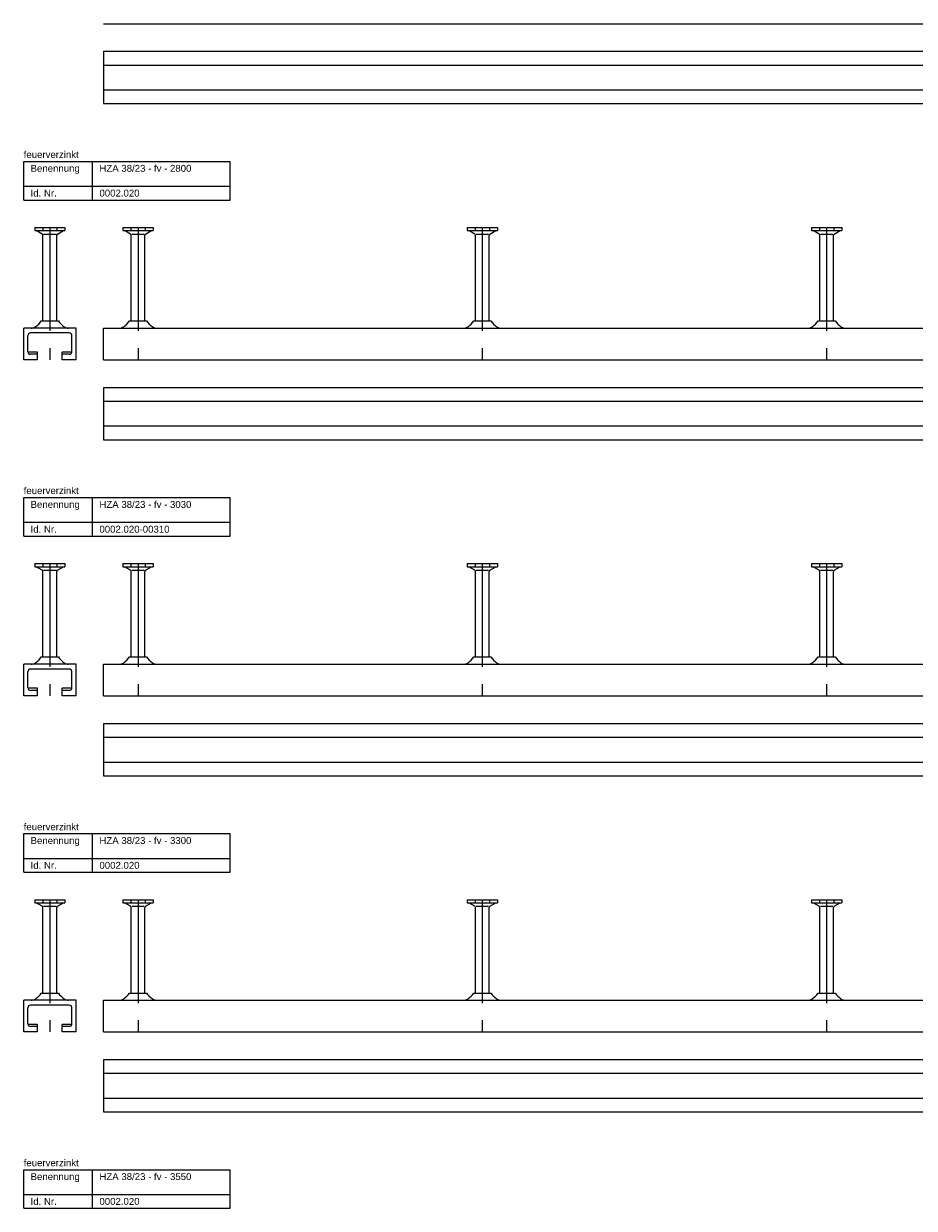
# Model space of a CAD drawing. Header units: millimetres. Extents: x -218 to 5910, y -4299 to 2743.
# Tile 8 of 21: x -218 to 429, y -1685 to -825. Entities that reach past the tile are written whole.
import ezdxf

# ---------------------------------------------------------------- set-up
doc = ezdxf.new("R2010")
doc.units = ezdxf.units.MM
doc.header["$LTSCALE"] = 10
doc.linetypes.add('MITTE2', pattern=[1.125, 0.75, -0.125, 0.125, -0.125])
doc.layers.add('HALFEN', color=2, linetype='CONTINUOUS')
doc.styles.add('ARIAL50', font='ARIAL.TTF', dxfattribs={"height": 5})

msp = doc.modelspace()

# ---------------------------------------------------------------- linework, layer by layer
at = {"layer": 'HALFEN'}
for p, q in [((-159.75, -824.75), (2390.25, -824.75)), ((-159.75, -844.75), (2390.25, -844.75)), ((-159.75, -844.75), (-159.75, -882.75)), ((-159.75, -854.75), (2390.25, -854.75)), ((-159.75, -872.75), (2390.25, -872.75)), ((-159.75, -882.75), (2390.25, -882.75)), ((-217.75, -952.75), (-217.75, -924.75)), ((-217.75, -924.75), (-67.75, -924.75)), ((-167.75, -952.75), (-167.75, -924.75)), ((-67.75, -952.75), (-67.75, -924.75)), ((-217.75, -942.75), (-67.75, -942.75)), ((-217.75, -952.75), (-67.75, -952.75)), ((-209.66, -972.75), (-187.84, -972.75)), ((-209.66, -972.75), (-209.66, -974.95)), ((-209.66, -974.95), (-187.84, -974.95)), ((-204.25, -977.46), (-208.6, -974.95)), ((-203.84, -972.75), (-203.84, -974.95)), ((-203.75, -1040.5), (-203.75, -978.33)), ((-194.24, -977.75), (-203.26, -977.75)), ((-193.75, -1040.5), (-193.75, -978.33)), ((-193.66, -972.75), (-193.66, -974.95)), ((-193.25, -977.46), (-188.9, -974.95)), ((-187.84, -972.75), (-187.84, -974.95)), ((-145.66, -972.75), (-123.84, -972.75)), ((-145.66, -972.75), (-145.66, -974.95)), ((-145.66, -974.95), (-123.84, -974.95)), ((-140.25, -977.46), (-144.6, -974.95)), ((-139.84, -972.75), (-139.84, -974.95)), ((-139.75, -1040.5), (-139.75, -978.33)), ((-130.24, -977.75), (-139.26, -977.75)), ((-129.75, -1040.5), (-129.75, -978.33)), ((-129.66, -972.75), (-129.66, -974.95)), ((-129.25, -977.46), (-124.9, -974.95)), ((-123.84, -972.75), (-123.84, -974.95)), ((104.34, -972.75), (126.16, -972.75)), ((104.34, -972.75), (104.34, -974.95)), ((104.34, -974.95), (126.16, -974.95)), ((109.75, -977.46), (105.4, -974.95)), ((110.16, -972.75), (110.16, -974.95)), ((110.25, -1040.5), (110.25, -978.33)), ((119.76, -977.75), (110.74, -977.75)), ((120.25, -1040.5), (120.25, -978.33)), ((120.34, -972.75), (120.34, -974.95)), ((120.75, -977.46), (125.1, -974.95)), ((126.16, -972.75), (126.16, -974.95)), ((354.34, -972.75), (376.16, -972.75)), ((354.34, -972.75), (354.34, -974.95)), ((354.34, -974.95), (376.16, -974.95)), ((359.75, -977.46), (355.4, -974.95)), ((360.16, -972.75), (360.16, -974.95)), ((360.25, -1040.5), (360.25, -978.33)), ((369.76, -977.75), (360.74, -977.75)), ((370.25, -1040.5), (370.25, -978.33)), ((370.34, -972.75), (370.34, -974.95)), ((370.75, -977.46), (375.1, -974.95)), ((376.16, -972.75), (376.16, -974.95)), ((-204.96, -1040.5), (-192.54, -1040.5)), ((-140.96, -1040.5), (-128.54, -1040.5)), ((109.04, -1040.5), (121.46, -1040.5)), ((359.04, -1040.5), (371.46, -1040.5)), ((-217.75, -1068.75), (-217.75, -1045.75)), ((-179.75, -1045.75), (-217.75, -1045.75)), ((-179.75, -1068.75), (-179.75, -1045.75)), ((-159.75, -1045.75), (2640.25, -1045.75)), ((-159.75, -1068.75), (-159.75, -1045.75)), ((-214.75, -1062.75), (-214.75, -1051.25)), ((-184.75, -1049.25), (-212.75, -1049.25)), ((-182.75, -1062.75), (-182.75, -1051.25)), ((-207.75, -1063.25), (-214.69, -1063.25)), ((-207.75, -1064.75), (-212.75, -1064.75)), ((-207.75, -1068.75), (-207.75, -1063.25)), ((-189.75, -1068.75), (-189.75, -1063.25)), ((-182.81, -1063.25), (-189.75, -1063.25)), ((-184.75, -1064.75), (-189.75, -1064.75)), ((-207.75, -1068.75), (-217.75, -1068.75)), ((-179.75, -1068.75), (-189.75, -1068.75)), ((-159.75, -1068.75), (2640.25, -1068.75)), ((-159.75, -1088.75), (2640.25, -1088.75)), ((-159.75, -1088.75), (-159.75, -1126.75)), ((-159.75, -1098.75), (2640.25, -1098.75)), ((-159.75, -1116.75), (2640.25, -1116.75)), ((-159.75, -1126.75), (2640.25, -1126.75)), ((-217.75, -1168.75), (-67.75, -1168.75)), ((-217.75, -1196.75), (-217.75, -1168.75)), ((-167.75, -1196.75), (-167.75, -1168.75)), ((-67.75, -1196.75), (-67.75, -1168.75)), ((-217.75, -1186.75), (-67.75, -1186.75)), ((-217.75, -1196.75), (-67.75, -1196.75)), ((-209.66, -1216.75), (-187.84, -1216.75)), ((-209.66, -1216.75), (-209.66, -1218.95)), ((-209.66, -1218.95), (-187.84, -1218.95)), ((-204.25, -1221.46), (-208.6, -1218.95)), ((-203.84, -1216.75), (-203.84, -1218.95)), ((-193.66, -1216.75), (-193.66, -1218.95)), ((-193.25, -1221.46), (-188.9, -1218.95)), ((-187.84, -1216.75), (-187.84, -1218.95)), ((-145.66, -1216.75), (-123.84, -1216.75)), ((-145.66, -1216.75), (-145.66, -1218.95)), ((-145.66, -1218.95), (-123.84, -1218.95)), ((-140.25, -1221.46), (-144.6, -1218.95)), ((-139.84, -1216.75), (-139.84, -1218.95)), ((-129.66, -1216.75), (-129.66, -1218.95)), ((-129.25, -1221.46), (-124.9, -1218.95)), ((-123.84, -1216.75), (-123.84, -1218.95)), ((104.34, -1216.75), (126.16, -1216.75)), ((104.34, -1216.75), (104.34, -1218.95)), ((104.34, -1218.95), (126.16, -1218.95)), ((109.75, -1221.46), (105.4, -1218.95)), ((110.16, -1216.75), (110.16, -1218.95)), ((120.34, -1216.75), (120.34, -1218.95)), ((120.75, -1221.46), (125.1, -1218.95)), ((126.16, -1216.75), (126.16, -1218.95)), ((354.34, -1216.75), (376.16, -1216.75)), ((354.34, -1216.75), (354.34, -1218.95)), ((354.34, -1218.95), (376.16, -1218.95)), ((359.75, -1221.46), (355.4, -1218.95)), ((360.16, -1216.75), (360.16, -1218.95)), ((370.34, -1216.75), (370.34, -1218.95)), ((370.75, -1221.46), (375.1, -1218.95)), ((376.16, -1216.75), (376.16, -1218.95)), ((-203.75, -1284.5), (-203.75, -1222.33)), ((-194.24, -1221.75), (-203.26, -1221.75)), ((-193.75, -1284.5), (-193.75, -1222.33)), ((-139.75, -1284.5), (-139.75, -1222.33)), ((-130.24, -1221.75), (-139.26, -1221.75)), ((-129.75, -1284.5), (-129.75, -1222.33)), ((110.25, -1284.5), (110.25, -1222.33)), ((119.76, -1221.75), (110.74, -1221.75)), ((120.25, -1284.5), (120.25, -1222.33)), ((360.25, -1284.5), (360.25, -1222.33)), ((369.76, -1221.75), (360.74, -1221.75)), ((370.25, -1284.5), (370.25, -1222.33)), ((-179.75, -1289.75), (-217.75, -1289.75)), ((-217.75, -1312.75), (-217.75, -1289.75)), ((-204.96, -1284.5), (-192.54, -1284.5)), ((-179.75, -1312.75), (-179.75, -1289.75)), ((-159.75, -1289.75), (2870.25, -1289.75)), ((-159.75, -1312.75), (-159.75, -1289.75)), ((-140.96, -1284.5), (-128.54, -1284.5)), ((109.04, -1284.5), (121.46, -1284.5)), ((359.04, -1284.5), (371.46, -1284.5)), ((-214.75, -1306.75), (-214.75, -1295.25)), ((-184.75, -1293.25), (-212.75, -1293.25)), ((-182.75, -1306.75), (-182.75, -1295.25)), ((-207.75, -1312.75), (-217.75, -1312.75)), ((-207.75, -1307.25), (-214.69, -1307.25)), ((-207.75, -1308.75), (-212.75, -1308.75)), ((-207.75, -1312.75), (-207.75, -1307.25)), ((-189.75, -1312.75), (-189.75, -1307.25)), ((-182.81, -1307.25), (-189.75, -1307.25)), ((-184.75, -1308.75), (-189.75, -1308.75)), ((-179.75, -1312.75), (-189.75, -1312.75)), ((-159.75, -1312.75), (2870.25, -1312.75)), ((-159.75, -1332.75), (2870.25, -1332.75)), ((-159.75, -1332.75), (-159.75, -1370.75)), ((-159.75, -1342.75), (2870.25, -1342.75)), ((-159.75, -1360.75), (2870.25, -1360.75)), ((-159.75, -1370.75), (2870.25, -1370.75)), ((-217.75, -1412.75), (-67.75, -1412.75)), ((-217.75, -1440.75), (-217.75, -1412.75)), ((-167.75, -1440.75), (-167.75, -1412.75)), ((-67.75, -1440.75), (-67.75, -1412.75)), ((-217.75, -1430.75), (-67.75, -1430.75)), ((-217.75, -1440.75), (-67.75, -1440.75)), ((-209.66, -1460.75), (-187.84, -1460.75)), ((-209.66, -1460.75), (-209.66, -1462.95)), ((-203.84, -1460.75), (-203.84, -1462.95)), ((-193.66, -1460.75), (-193.66, -1462.95)), ((-187.84, -1460.75), (-187.84, -1462.95)), ((-145.66, -1460.75), (-145.66, -1462.95)), ((-145.66, -1460.75), (-123.84, -1460.75)), ((-139.84, -1460.75), (-139.84, -1462.95)), ((-129.66, -1460.75), (-129.66, -1462.95)), ((-123.84, -1460.75), (-123.84, -1462.95)), ((104.34, -1460.75), (104.34, -1462.95)), ((104.34, -1460.75), (126.16, -1460.75)), ((110.16, -1460.75), (110.16, -1462.95)), ((120.34, -1460.75), (120.34, -1462.95)), ((126.16, -1460.75), (126.16, -1462.95)), ((354.34, -1460.75), (354.34, -1462.95)), ((354.34, -1460.75), (376.16, -1460.75)), ((360.16, -1460.75), (360.16, -1462.95)), ((370.34, -1460.75), (370.34, -1462.95)), ((376.16, -1460.75), (376.16, -1462.95)), ((-209.66, -1462.95), (-187.84, -1462.95)), ((-204.25, -1465.46), (-208.6, -1462.95)), ((-203.75, -1528.5), (-203.75, -1466.33)), ((-194.24, -1465.75), (-203.26, -1465.75)), ((-193.75, -1528.5), (-193.75, -1466.33)), ((-193.25, -1465.46), (-188.9, -1462.95)), ((-145.66, -1462.95), (-123.84, -1462.95)), ((-140.25, -1465.46), (-144.6, -1462.95)), ((-139.75, -1528.5), (-139.75, -1466.33)), ((-130.24, -1465.75), (-139.26, -1465.75)), ((-129.75, -1528.5), (-129.75, -1466.33)), ((-129.25, -1465.46), (-124.9, -1462.95)), ((104.34, -1462.95), (126.16, -1462.95)), ((109.75, -1465.46), (105.4, -1462.95)), ((110.25, -1528.5), (110.25, -1466.33)), ((119.76, -1465.75), (110.74, -1465.75)), ((120.25, -1528.5), (120.25, -1466.33)), ((120.75, -1465.46), (125.1, -1462.95)), ((354.34, -1462.95), (376.16, -1462.95)), ((359.75, -1465.46), (355.4, -1462.95)), ((360.25, -1528.5), (360.25, -1466.33)), ((369.76, -1465.75), (360.74, -1465.75)), ((370.25, -1528.5), (370.25, -1466.33)), ((370.75, -1465.46), (375.1, -1462.95)), ((-204.96, -1528.5), (-192.54, -1528.5)), ((-140.96, -1528.5), (-128.54, -1528.5)), ((109.04, -1528.5), (121.46, -1528.5)), ((359.04, -1528.5), (371.46, -1528.5)), ((-179.75, -1533.75), (-217.75, -1533.75)), ((-217.75, -1556.75), (-217.75, -1533.75)), ((-214.75, -1550.75), (-214.75, -1539.25)), ((-184.75, -1537.25), (-212.75, -1537.25)), ((-182.75, -1550.75), (-182.75, -1539.25)), ((-179.75, -1556.75), (-179.75, -1533.75)), ((-159.75, -1533.75), (3140.25, -1533.75)), ((-159.75, -1556.75), (-159.75, -1533.75)), ((-207.75, -1551.25), (-214.69, -1551.25)), ((-207.75, -1552.75), (-212.75, -1552.75)), ((-207.75, -1556.75), (-207.75, -1551.25)), ((-182.81, -1551.25), (-189.75, -1551.25)), ((-189.75, -1556.75), (-189.75, -1551.25)), ((-184.75, -1552.75), (-189.75, -1552.75)), ((-207.75, -1556.75), (-217.75, -1556.75)), ((-179.75, -1556.75), (-189.75, -1556.75)), ((-159.75, -1556.75), (3140.25, -1556.75)), ((-159.75, -1576.75), (3140.25, -1576.75)), ((-159.75, -1576.75), (-159.75, -1614.75)), ((-159.75, -1586.75), (3140.25, -1586.75)), ((-159.75, -1604.75), (3140.25, -1604.75)), ((-159.75, -1614.75), (3140.25, -1614.75)), ((-217.75, -1656.75), (-67.75, -1656.75)), ((-217.75, -1684.75), (-217.75, -1656.75)), ((-167.75, -1684.75), (-167.75, -1656.75)), ((-67.75, -1684.75), (-67.75, -1656.75)), ((-217.75, -1674.75), (-67.75, -1674.75)), ((-217.75, -1684.75), (-67.75, -1684.75))]:
    msp.add_line(p, q, dxfattribs=at)
at = {"layer": 'HALFEN', "color": 1, "linetype": 'MITTE2', "ltscale": 10}
for p, q in [((-198.75, -972.75), (-198.75, -1068.75)), ((-134.75, -972.75), (-134.75, -1068.75)), ((115.25, -972.75), (115.25, -1068.75)), ((365.25, -972.75), (365.25, -1068.75)), ((-198.75, -1216.75), (-198.75, -1312.75)), ((-134.75, -1216.75), (-134.75, -1312.75)), ((115.25, -1216.75), (115.25, -1312.75)), ((365.25, -1216.75), (365.25, -1312.75)), ((-198.75, -1460.75), (-198.75, -1556.75)), ((-134.75, -1460.75), (-134.75, -1556.75)), ((115.25, -1460.75), (115.25, -1556.75)), ((365.25, -1460.75), (365.25, -1556.75))]:
    msp.add_line(p, q, dxfattribs=at)
at = {"layer": 'HALFEN'}
for centre, radius, start, end in [((-204.75, -978.33), 1, 0, 60), ((-192.75, -978.33), 1, 120, 180), ((-140.75, -978.33), 1, 0, 60), ((-128.75, -978.33), 1, 120, 180), ((109.25, -978.33), 1, 0, 60), ((121.25, -978.33), 1, 120, 180), ((359.25, -978.33), 1, 0, 60), ((371.25, -978.33), 1, 120, 180), ((-219.25, -1030.5), 17.45, 305.34441, 325.01853), ((-178.25, -1030.5), 17.45, 214.98147, 234.65559), ((-155.25, -1030.5), 17.45, 305.34441, 325.01853), ((-114.25, -1030.5), 17.45, 214.98147, 234.65559), ((94.75, -1030.5), 17.45, 305.34441, 325.01853), ((135.75, -1030.5), 17.45, 214.98147, 234.65559), ((344.75, -1030.5), 17.45, 305.34441, 325.01853), ((385.75, -1030.5), 17.45, 214.98147, 234.65559), ((-212.36, -1040.21), 5.54, 270, 305.34441), ((-185.14, -1040.21), 5.54, 234.65559, 270), ((-148.36, -1040.21), 5.54, 270, 305.34441), ((-121.14, -1040.21), 5.54, 234.65559, 270), ((101.64, -1040.21), 5.54, 270, 305.34441), ((128.86, -1040.21), 5.54, 234.65559, 270), ((351.64, -1040.21), 5.54, 270, 305.34441), ((378.86, -1040.21), 5.54, 234.65559, 270), ((-212.75, -1051.25), 2, 90, 180), ((-184.75, -1051.25), 2, 0, 90), ((-212.75, -1062.75), 2, 180, 270), ((-184.75, -1062.75), 2, 270, 0), ((-204.75, -1222.33), 1, 0, 60), ((-192.75, -1222.33), 1, 120, 180), ((-140.75, -1222.33), 1, 0, 60), ((-128.75, -1222.33), 1, 120, 180), ((109.25, -1222.33), 1, 0, 60), ((121.25, -1222.33), 1, 120, 180), ((359.25, -1222.33), 1, 0, 60), ((371.25, -1222.33), 1, 120, 180), ((-212.36, -1284.21), 5.54, 270, 305.34441), ((-219.25, -1274.5), 17.45, 305.34441, 325.01853), ((-178.25, -1274.5), 17.45, 214.98147, 234.65559), ((-185.14, -1284.21), 5.54, 234.65559, 270), ((-148.36, -1284.21), 5.54, 270, 305.34441), ((-155.25, -1274.5), 17.45, 305.34441, 325.01853), ((-114.25, -1274.5), 17.45, 214.98147, 234.65559), ((-121.14, -1284.21), 5.54, 234.65559, 270), ((101.64, -1284.21), 5.54, 270, 305.34441), ((94.75, -1274.5), 17.45, 305.34441, 325.01853), ((135.75, -1274.5), 17.45, 214.98147, 234.65559), ((128.86, -1284.21), 5.54, 234.65559, 270), ((351.64, -1284.21), 5.54, 270, 305.34441), ((344.75, -1274.5), 17.45, 305.34441, 325.01853), ((385.75, -1274.5), 17.45, 214.98147, 234.65559), ((378.86, -1284.21), 5.54, 234.65559, 270), ((-212.75, -1295.25), 2, 90, 180), ((-184.75, -1295.25), 2, 0, 90), ((-212.75, -1306.75), 2, 180, 270), ((-184.75, -1306.75), 2, 270, 0), ((-204.75, -1466.33), 1, 0, 60), ((-192.75, -1466.33), 1, 120, 180), ((-140.75, -1466.33), 1, 0, 60), ((-128.75, -1466.33), 1, 120, 180), ((109.25, -1466.33), 1, 0, 60), ((121.25, -1466.33), 1, 120, 180), ((359.25, -1466.33), 1, 0, 60), ((371.25, -1466.33), 1, 120, 180), ((-219.25, -1518.5), 17.45, 305.34441, 325.01853), ((-178.25, -1518.5), 17.45, 214.98147, 234.65559), ((-155.25, -1518.5), 17.45, 305.34441, 325.01853), ((-114.25, -1518.5), 17.45, 214.98147, 234.65559), ((94.75, -1518.5), 17.45, 305.34441, 325.01853), ((135.75, -1518.5), 17.45, 214.98147, 234.65559), ((344.75, -1518.5), 17.45, 305.34441, 325.01853), ((385.75, -1518.5), 17.45, 214.98147, 234.65559), ((-212.75, -1539.25), 2, 90, 180), ((-212.36, -1528.21), 5.54, 270, 305.34441), ((-185.14, -1528.21), 5.54, 234.65559, 270), ((-184.75, -1539.25), 2, 0, 90), ((-148.36, -1528.21), 5.54, 270, 305.34441), ((-121.14, -1528.21), 5.54, 234.65559, 270), ((101.64, -1528.21), 5.54, 270, 305.34441), ((128.86, -1528.21), 5.54, 234.65559, 270), ((351.64, -1528.21), 5.54, 270, 305.34441), ((378.86, -1528.21), 5.54, 234.65559, 270), ((-212.75, -1550.75), 2, 180, 270), ((-184.75, -1550.75), 2, 270, 0)]:
    msp.add_arc(centre, radius, start, end, dxfattribs=at)

# ---------------------------------------------------------------- texts
at = {"layer": 'HALFEN', "style": 'ARIAL50'}
for s, p in [('feuerverzinkt', (-217.75, -922.25)), ('Benennung', (-212.75, -932.25)), ('HZA 38/23 - fv - 2800', (-162.75, -932.25)), ('Id. Nr.', (-212.75, -950.25)), ('0002.020', (-162.75, -950.25)), ('feuerverzinkt', (-217.75, -1166.25)), ('Benennung', (-212.75, -1176.25)), ('HZA 38/23 - fv - 3030', (-162.75, -1176.25)), ('Id. Nr.', (-212.75, -1194.25)), ('0002.020-00310', (-162.75, -1194.25)), ('feuerverzinkt', (-217.75, -1410.25)), ('Benennung', (-212.75, -1420.25)), ('HZA 38/23 - fv - 3300', (-162.75, -1420.25)), ('Id. Nr.', (-212.75, -1438.25)), ('0002.020', (-162.75, -1438.25)), ('feuerverzinkt', (-217.75, -1654.25)), ('Benennung', (-212.75, -1664.25)), ('HZA 38/23 - fv - 3550', (-162.75, -1664.25)), ('Id. Nr.', (-212.75, -1682.25)), ('0002.020', (-162.75, -1682.25))]:
    msp.add_text(s, height=5, dxfattribs=at).set_placement(p)

doc.saveas('drawing.dxf')
